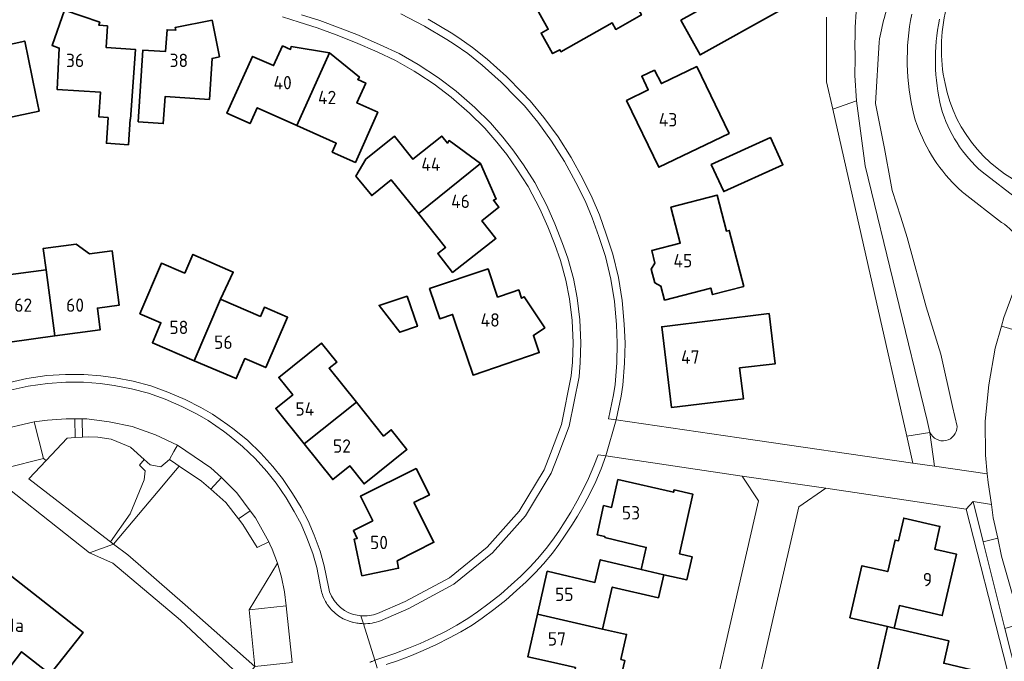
# Model space of a CAD drawing. Header units: metres. Extents: x 247072 to 248918, y 480001 to 481684.
# Tile 33 of 50: x 247976 to 248108, y 481192 to 481278. Entities that reach past the tile are written whole.
import ezdxf
from ezdxf.enums import TextEntityAlignment as Align

# ---------------------------------------------------------------- set-up
doc = ezdxf.new("R2010")
doc.units = ezdxf.units.M
for name, color, linetype, lineweight in [('B-XX-GR-GROENVOORZIENING-GV', 80, 'Continuous', 18), ('B-XX-OG-BEBOUWING-GV', 7, 'Continuous', 35), ('B-XX-OG-BEBOUWING-T18', 10, 'Continuous', 18), ('B-XX-OG-TERREIN_ERF-GV', 7, 'Continuous', 18), ('B-XX-OG-WATER-GV', 130, 'Continuous', 18), ('B-XX-VH-ONVERHARD-GV', 252, 'Continuous', 18), ('B-XX-VH-VERHARDING_GESLOTEN-GV', 252, 'Continuous', 18), ('B-XX-VH-VERHARDING_OPEN-GV', 252, 'Continuous', 18)]:
    doc.layers.add(name, color=color, linetype=linetype, lineweight=lineweight)
doc.styles.add('NLCS-ISO-M-T18', font='NLCS-ISO.ttf', dxfattribs={"height": 1.8})

msp = doc.modelspace()

# ---------------------------------------------------------------- linework, layer by layer
at = {"layer": 'B-XX-GR-GROENVOORZIENING-GV'}
for points in [[(248088.24, 481273.32, -0.0429185), (248088.915, 481284.379)], [(248093.271, 481282.008, 0.0526029), (248091.464, 481275.476)], [(248096.172, 481265.643, -0.1095553), (248095.878, 481279.243)], [(248100.373, 481269.903, -0.1137401), (248100.527, 481279.978)], [(248099.615, 481278.554, 0.1093095), (248099.846, 481266.616)], [(248112.889, 481255.439, -0.2642784), (248100.373, 481269.903)], [(248099.846, 481266.616, 0.144517), (248105.382, 481257.954)], [(248101.367, 481256.542, -0.1210955), (248096.172, 481265.643)], [(248102.891, 481255.085, -0.0238583), (248101.367, 481256.542)], [(248111.02, 481245.079, 0.2825564), (248108.012, 481251.154)], [(248101.988, 481223.629, -0.8150233), (248098.34, 481222.84)]]:
    msp.add_lwpolyline(points, format="xyb", dxfattribs=at)
for points in [[(248084.377, 481278.824), (248084.39, 481270.101), (248085.231, 481266.418), (248088.42, 481267.54), (248088.2, 481270.98), (248088.24, 481273.32)], [(248091.464, 481275.476), (248090.98, 481267.201), (248092.22, 481261.12), (248093.04, 481256.44), (248093.237, 481255.462), (248094.399, 481251.867), (248095.28, 481249.14), (248097.84, 481239.78), (248099.82, 481233.4), (248101.4, 481226.34), (248101.988, 481223.629)], [(248105.382, 481257.954), (248110.291, 481254.202)], [(248108.012, 481251.154), (248102.891, 481255.085)], [(248098.34, 481222.84), (248098.939, 481218.282), (248106.071, 481217.263), (248105.811, 481219.793), (248105.791, 481224.344), (248106.274, 481229.245), (248107.143, 481234.216), (248107.977, 481237.186), (248108.299, 481238.333), (248110.123, 481243.189), (248110.921, 481244.868), (248111.02, 481245.079)], [(247969.476, 481218.601), (247969.568, 481218.732), (247984.93, 481206.599), (247988.191, 481207.751), (247987.757, 481208.087), (247986.426, 481209.116), (247976.766, 481216.586), (247979.093, 481219.05), (247978.735, 481219.335), (247973.736, 481218.048), (247972.716, 481221.879)]]:
    msp.add_lwpolyline(points, dxfattribs=at)
for points in [[(247979.093, 481219.05), (247981.945, 481222.07), (247983.013, 481222.136), (247982.953, 481224.677), (247981.782, 481224.685), (247979.256, 481224.511), (247977.457, 481224.271), (247978.735, 481219.335)], [(247989.375, 481221.305), (247990.476, 481220.851), (247992.304, 481219.176), (247993.142, 481218.49), (247994.589, 481218.186), (247995.732, 481219.176), (247996.332, 481220.277), (247996.819, 481221.128), (247993.859, 481222.509), (247990.692, 481223.629), (247987.604, 481224.274), (247984.561, 481224.666), (247983.933, 481224.67), (247983.994, 481222.197), (247984.867, 481222.251), (247986.08, 481222.189), (247987.886, 481221.918)], [(248098.939, 481218.282), (248098.34, 481222.84), (248095.197, 481222.344), (248096.022, 481218.699)], [(247996.604, 481218.595), (247997.062, 481218.289), (248000.073, 481216.281), (248001.325, 481215.175), (248002.76, 481216.755), (248001.293, 481218.077), (247996.819, 481221.128), (247996.332, 481220.277), (247995.732, 481219.176)], [(247992.304, 481219.176), (247991.695, 481218.414), (247992.456, 481217.652), (247992.304, 481216.434), (247990.424, 481211.853), (247987.757, 481208.087), (247988.191, 481207.751), (247994.932, 481215.759), (247995.342, 481216.246), (247997.062, 481218.289), (247996.604, 481218.595), (247995.732, 481219.176), (247994.589, 481218.186), (247993.142, 481218.49)], [(248006.491, 481198.903), (248010.286, 481205.228), (248009.587, 481207.091), (248009.276, 481207.772), (248009.141, 481208.096), (248007.578, 481207.342), (248005.634, 481210.416), (248005.052, 481211.173), (248003.349, 481213.387), (248001.325, 481215.175), (248000.073, 481216.281), (247997.062, 481218.289), (247995.342, 481216.246), (247994.932, 481215.759), (247988.191, 481207.751), (247990.098, 481206.314), (247997.867, 481199.611), (248007.258, 481191.279)], [(248001.325, 481215.175), (248003.349, 481213.387), (248005.052, 481211.173), (248006.636, 481212.252), (248004.802, 481214.676), (248002.76, 481216.755)], [(248107.475, 481208.596), (248106.883, 481211.306), (248106.621, 481213.117), (248104.152, 481213.508), (248105.504, 481208.104)], [(248005.052, 481211.173), (248005.634, 481210.416), (248007.578, 481207.342), (248009.141, 481208.096), (248007.333, 481211.331), (248006.636, 481212.252)], [(248007.258, 481191.279), (247997.867, 481199.611), (247990.098, 481206.314), (247988.191, 481207.751), (247984.93, 481206.599), (247988.096, 481205.224), (247997.242, 481197.538), (248005.809, 481189.469)], [(248108.435, 481196.422), (248109.515, 481196.724), (248110.312, 481197.541), (248110.476, 481197.709), (248109.793, 481199.847), (248108.007, 481206.16), (248107.475, 481208.596), (248105.504, 481208.104), (248107.847, 481198.739)], [(248010.286, 481205.228), (248006.491, 481198.903), (248011.486, 481199.475), (248011.268, 481201.354), (248010.87, 481203.333)]]:
    msp.add_lwpolyline(points, close=True, dxfattribs=at)
at = {"layer": 'B-XX-OG-BEBOUWING-GV'}
for points in [[(248044.897, 481280.67), (248046.833, 481277.204), (248045.878, 481276.677), (248047.433, 481273.912), (248048.403, 481274.441), (248048.554, 481274.165), (248055.467, 481278.055), (248055.956, 481277.188), (248059.402, 481279.131), (248054.766, 481287.357), (248048.246, 481283.682), (248048.727, 481282.829)], [(248064.731, 481278.411), (248067.334, 481273.738), (248078.173, 481279.776), (248075.57, 481284.449)], [(247987.389, 481277.676), (247986.198, 481277.76), (247986.333, 481278.139), (247981.568, 481279.776), (247979.89, 481275.01), (247980.866, 481274.66), (247980.578, 481269.098), (247986.428, 481268.702), (247986.203, 481265.38), (247987.46, 481265.293), (247987.221, 481261.837), (247990.196, 481261.631), (247990.435, 481265.087), (247990.47, 481265.085), (247991.161, 481274.463), (247987.174, 481274.756)], [(247966.292, 481278.289), (247968.464, 481267.754), (247969.183, 481264.268), (247978.136, 481266.155), (247977.682, 481268.311), (247976.205, 481275.596), (247973.321, 481274.957), (247972.684, 481277.832), (247971.521, 481277.59), (247971.544, 481277.995)], [(247991.495, 481264.705), (247994.884, 481264.48), (247995.13, 481268.121), (248001.12, 481267.735), (248001.478, 481273.278), (248002.477, 481273.481), (248001.472, 481278.419), (247996.521, 481277.456), (247996.586, 481277.056), (247995.414, 481277.135), (247995.215, 481274.207), (247992.143, 481274.4)], [(248017.322, 481274.03), (248012.144, 481274.859), (248012.074, 481274.473), (248010.993, 481274.953), (248009.778, 481272.291), (248006.944, 481273.546), (248003.494, 481265.872), (248006.604, 481264.488), (248007.566, 481266.61), (248012.902, 481264.222)], [(248017.322, 481274.03), (248012.902, 481264.222), (248018.239, 481261.833), (248017.701, 481260.629), (248020.815, 481259.237), (248023.845, 481266.004), (248021.022, 481267.268), (248022.215, 481269.942), (248021.127, 481270.437), (248021.366, 481270.749)], [(248057.381, 481267.59), (248061.76, 481258.593), (248071.241, 481263.162), (248066.867, 481272.171), (248062.109, 481269.869), (248061.168, 481271.682), (248059.46, 481270.864), (248060.332, 481269.011)], [(248037.695, 481259.092), (248033.473, 481262.181), (248033.257, 481261.86), (248032.477, 481262.798), (248028.58, 481259.671), (248026.085, 481262.781), (248022.243, 481259.688), (248020.866, 481257.375), (248023.02, 481254.773), (248025.658, 481256.896), (248029.32, 481252.339)], [(248076.817, 481262.609), (248068.831, 481258.947), (248070.515, 481255.312), (248078.489, 481258.93)], [(248033.91, 481244.408), (248039.768, 481249.003), (248037.88, 481251.354), (248040.176, 481253.198), (248039.438, 481254.152), (248039.802, 481254.303), (248037.695, 481259.092), (248029.32, 481252.339), (248032.978, 481247.787), (248031.935, 481246.943)], [(248063.397, 481253.189), (248064.638, 481248.352), (248060.792, 481247.365), (248061.241, 481245.639), (248060.738, 481244.831), (248061.209, 481243.022), (248062.041, 481242.561), (248062.53, 481240.679), (248068.761, 481242.302), (248068.988, 481241.432), (248073.225, 481242.536), (248071.259, 481250.082), (248070.871, 481249.982), (248069.62, 481254.829)], [(247979.082, 481244.765), (247980.267, 481235.846), (247986.384, 481236.676), (247986.005, 481239.596), (247988.963, 481239.999), (247987.981, 481247.342), (247984.935, 481246.912), (247983.139, 481248.22), (247978.689, 481247.624)], [(247980.267, 481235.846), (247979.082, 481244.765), (247973.29, 481243.979), (247972.975, 481246.287), (247967.258, 481245.502), (247969.069, 481241.415), (247970.83, 481237.523), (247973.79, 481237.929), (247974.193, 481235.022)], [(247999.085, 481232.507), (248002.639, 481240.788), (248004.328, 481244.456), (247998.895, 481246.85), (247997.795, 481244.326), (247997.599, 481244.408), (247994.638, 481245.654), (247991.74, 481238.846), (247994.572, 481237.628), (247993.43, 481234.924)], [(248034.38, 481237.397), (248035.844, 481233.062), (248036.692, 481230.572), (248045.616, 481233.61), (248044.829, 481235.923), (248046.357, 481236.941), (248043.569, 481241.128), (248043.231, 481240.926), (248042.849, 481242.048), (248041.975, 481241.754), (248039.996, 481241.09), (248038.718, 481244.891), (248030.82, 481242.24), (248032.196, 481238.176), (248033.921, 481238.758)], [(248008.013, 481238.479), (248002.704, 481240.76), (248002.639, 481240.788), (247999.085, 481232.507), (248004.736, 481230.092), (248005.902, 481232.806), (248008.729, 481231.584), (248011.666, 481238.377), (248008.543, 481239.709)], [(248027.788, 481241.223), (248024.019, 481239.961), (248026.795, 481236.345), (248029.182, 481237.159)], [(248076.654, 481238.863), (248062.142, 481237.088), (248063.49, 481226.183), (248073.165, 481227.352), (248072.65, 481231.531), (248077.466, 481232.105)], [(248013.926, 481221.282), (248020.951, 481226.92), (248017.278, 481231.494), (248018.316, 481232.328), (248016.245, 481234.881), (248010.479, 481230.25), (248012.359, 481227.917), (248010.081, 481226.077)], [(248024.618, 481222.352), (248020.951, 481226.92), (248013.926, 481221.282), (248017.773, 481216.484), (248020.06, 481218.326), (248021.993, 481215.9), (248027.767, 481220.538), (248025.657, 481223.195)], [(248029.01, 481217.987), (248021.5, 481214.236), (248023.158, 481210.932), (248020.544, 481209.607), (248021.065, 481208.541), (248020.674, 481208.455), (248021.709, 481203.523), (248026.642, 481204.522), (248026.442, 481205.507), (248031.419, 481208.026), (248028.724, 481213.37), (248030.806, 481214.422)], [(248054.455, 481208.654), (248060.054, 481207.343), (248059.356, 481204.362), (248062.418, 481203.642), (248065.54, 481202.965), (248066.257, 481206.058), (248064.536, 481206.469), (248066.359, 481214.504), (248063.813, 481215.082), (248063.742, 481214.77), (248056.243, 481216.471), (248055.387, 481212.729), (248054.315, 481212.974), (248053.416, 481209.045), (248054.488, 481208.8)], [(248087.529, 481197.853), (248092.628, 481196.667), (248093.508, 481196.462), (248094.209, 481199.483), (248100.004, 481198.136), (248101.902, 481206.426), (248099.145, 481207.061), (248098.979, 481207.099), (248099.686, 481210.169), (248094.813, 481211.291), (248094.102, 481208.222), (248093.627, 481208.331), (248092.645, 481204.074), (248089.165, 481204.853)], [(248061.699, 481200.532), (248062.418, 481203.642), (248059.356, 481204.362), (248053.846, 481205.66), (248053.142, 481202.616), (248046.698, 481204.115), (248045.38, 481198.355), (248054.157, 481196.327), (248055.465, 481201.982)], [(247960.558, 481188.542), (247961.501, 481187.8), (247960.883, 481187.014), (247963.704, 481184.794), (247964.323, 481185.58), (247968.417, 481182.359), (247973.399, 481188.746), (247972.689, 481189.299), (247975.786, 481193.27), (247979.647, 481190.24), (247984.072, 481195.88), (247973.844, 481203.905), (247969.4, 481198.24), (247970.108, 481197.685), (247967.034, 481193.767), (247965.573, 481194.916)], [(248055.912, 481186.651), (248056.641, 481189.789), (248057.161, 481192.106), (248056.639, 481192.224), (248057.397, 481195.6), (248054.157, 481196.327), (248045.38, 481198.355), (248044.062, 481192.591), (248047.134, 481191.89), (248050.5, 481191.121), (248049.842, 481188.155), (248049.465, 481188.245), (248049.453, 481188.196)], [(248093.508, 481196.462), (248092.628, 481196.667), (248091.261, 481190.721), (248094.008, 481190.089), (248093.348, 481187.22), (248096.512, 481186.492), (248105.313, 481184.454), (248106.647, 481190.213), (248100.21, 481191.714), (248100.879, 481194.75), (248094.746, 481196.17)]]:
    msp.add_lwpolyline(points, close=True, dxfattribs=at)
at = {"layer": 'B-XX-OG-TERREIN_ERF-GV'}
for points in [[(248059.402, 481279.131), (248055.956, 481277.188), (248055.467, 481278.055), (248048.554, 481274.165), (248048.403, 481274.441), (248047.433, 481273.912), (248045.878, 481276.677), (248046.833, 481277.204), (248044.897, 481280.67), (248048.727, 481282.829), (248048.246, 481283.682), (248054.766, 481287.357)], [(248064.731, 481278.411), (248075.57, 481284.449), (248078.173, 481279.776), (248067.334, 481273.738)], [(247981.568, 481279.776), (247986.333, 481278.139), (247986.198, 481277.76), (247987.389, 481277.676), (247987.174, 481274.756), (247991.161, 481274.463), (247990.47, 481265.085), (247990.435, 481265.087), (247990.196, 481261.631), (247987.221, 481261.837), (247987.46, 481265.293), (247986.203, 481265.38), (247986.428, 481268.702), (247980.578, 481269.098), (247980.866, 481274.66), (247979.89, 481275.01)], [(247958.19, 481271.848), (247961.239, 481272.484), (247960.642, 481275.346), (247961.801, 481275.574), (247961.629, 481275.949), (247966.292, 481278.289), (247971.544, 481277.995), (247971.521, 481277.59), (247972.684, 481277.832), (247973.321, 481274.957), (247976.205, 481275.596), (247977.682, 481268.311), (247978.136, 481266.155), (247969.183, 481264.268), (247968.464, 481267.754), (247962.74, 481266.562), (247963.481, 481263), (247960.531, 481262.415), (247960.056, 481264.66), (247959.659, 481264.581)], [(247995.13, 481268.121), (247994.884, 481264.48), (247991.495, 481264.705), (247992.143, 481274.4), (247995.215, 481274.207), (247995.414, 481277.135), (247996.586, 481277.056), (247996.521, 481277.456), (248001.472, 481278.419), (248002.477, 481273.481), (248001.478, 481273.278), (248001.12, 481267.735)], [(248003.494, 481265.872), (248006.944, 481273.546), (248009.778, 481272.291), (248010.993, 481274.953), (248012.074, 481274.473), (248012.144, 481274.859), (248017.322, 481274.03), (248021.366, 481270.749), (248021.127, 481270.437), (248022.215, 481269.942), (248021.022, 481267.268), (248023.845, 481266.004), (248020.815, 481259.237), (248017.701, 481260.629), (248018.239, 481261.833), (248012.902, 481264.222), (248007.566, 481266.61), (248006.604, 481264.488)], [(248061.76, 481258.593), (248057.381, 481267.59), (248060.332, 481269.011), (248059.46, 481270.864), (248061.168, 481271.682), (248062.109, 481269.869), (248066.867, 481272.171), (248071.241, 481263.162)], [(248095.197, 481222.344), (248098.34, 481222.84), (248097.98, 481224.44), (248089.58, 481258.8), (248088.42, 481267.54), (248085.231, 481266.418), (248090.846, 481241.569)], [(248032.477, 481262.798), (248033.257, 481261.86), (248033.473, 481262.181), (248037.695, 481259.092), (248039.802, 481254.303), (248039.438, 481254.152), (248040.176, 481253.198), (248037.88, 481251.354), (248039.768, 481249.003), (248033.91, 481244.408), (248031.935, 481246.943), (248032.978, 481247.787), (248029.32, 481252.339), (248025.658, 481256.896), (248023.02, 481254.773), (248020.866, 481257.375), (248022.243, 481259.688), (248026.085, 481262.781), (248028.58, 481259.671)], [(248070.515, 481255.312), (248068.831, 481258.947), (248076.817, 481262.609), (248078.489, 481258.93)], [(248064.638, 481248.352), (248063.397, 481253.189), (248069.62, 481254.829), (248070.871, 481249.982), (248071.259, 481250.082), (248073.225, 481242.536), (248068.988, 481241.432), (248068.761, 481242.302), (248062.53, 481240.679), (248062.041, 481242.561), (248061.209, 481243.022), (248060.738, 481244.831), (248061.241, 481245.639), (248060.792, 481247.365)], [(247984.935, 481246.912), (247987.981, 481247.342), (247988.963, 481239.999), (247986.005, 481239.596), (247986.384, 481236.676), (247980.267, 481235.846), (247974.193, 481235.022), (247973.79, 481237.929), (247970.83, 481237.523), (247969.069, 481241.415), (247967.258, 481245.502), (247972.975, 481246.287), (247973.29, 481243.979), (247979.082, 481244.765), (247978.689, 481247.624), (247983.139, 481248.22)], [(248002.704, 481240.76), (248008.013, 481238.479), (248008.543, 481239.709), (248011.666, 481238.377), (248008.729, 481231.584), (248005.902, 481232.806), (248004.736, 481230.092), (247999.085, 481232.507), (247993.43, 481234.924), (247994.572, 481237.628), (247991.74, 481238.846), (247994.638, 481245.654), (247997.599, 481244.408), (247997.795, 481244.326), (247998.895, 481246.85), (248004.328, 481244.456), (248002.639, 481240.788)], [(248035.844, 481233.062), (248034.38, 481237.397), (248033.921, 481238.758), (248032.196, 481238.176), (248030.82, 481242.24), (248038.718, 481244.891), (248039.996, 481241.09), (248041.975, 481241.754), (248042.849, 481242.048), (248043.231, 481240.926), (248043.569, 481241.128), (248046.357, 481236.941), (248044.829, 481235.923), (248045.616, 481233.61), (248036.692, 481230.572)], [(248024.019, 481239.961), (248027.788, 481241.223), (248029.182, 481237.159), (248026.795, 481236.345)], [(248062.142, 481237.088), (248076.654, 481238.863), (248077.466, 481232.105), (248072.65, 481231.531), (248073.165, 481227.352), (248063.49, 481226.183)], [(248017.278, 481231.494), (248020.951, 481226.92), (248024.618, 481222.352), (248025.657, 481223.195), (248027.767, 481220.538), (248021.993, 481215.9), (248020.06, 481218.326), (248017.773, 481216.484), (248013.926, 481221.282), (248010.081, 481226.077), (248012.359, 481227.917), (248010.479, 481230.25), (248016.245, 481234.881), (248018.316, 481232.328)], [(248021.5, 481214.236), (248029.01, 481217.987), (248030.806, 481214.422), (248028.724, 481213.37), (248031.419, 481208.026), (248026.442, 481205.507), (248026.642, 481204.522), (248021.709, 481203.523), (248020.674, 481208.455), (248021.065, 481208.541), (248020.544, 481209.607), (248023.158, 481210.932)], [(247960.558, 481188.542), (247965.573, 481194.916), (247967.034, 481193.767), (247970.108, 481197.685), (247969.4, 481198.24), (247973.844, 481203.905), (247984.072, 481195.88), (247979.647, 481190.24), (247975.786, 481193.27), (247972.689, 481189.299), (247973.399, 481188.746), (247968.417, 481182.359), (247964.323, 481185.58), (247963.704, 481184.794), (247960.883, 481187.014), (247961.501, 481187.8)]]:
    msp.add_lwpolyline(points, close=True, dxfattribs=at)
for points in [[(248100.527, 481279.978, 0.1137401), (248100.373, 481269.903)], [(248100.373, 481269.903, 0.2642784), (248112.889, 481255.439)], [(248017.171, 481202.009, 0.2860575), (248020.578, 481198.303)], [(248020.578, 481198.303, 0.0476576), (248021.573, 481198.12)], [(248021.573, 481198.12, 0.1071442), (248023.803, 481198.405)]]:
    msp.add_lwpolyline(points, format="xyb", dxfattribs=at)
for points in [[(248023.803, 481198.405), (248027.554, 481200.061), (248033.521, 481203.242), (248038.586, 481207.349), (248042.92, 481212.226), (248046.278, 481217.795), (248047.133, 481219.995), (248048.646, 481223.887), (248049.946, 481230.482), (248050.09, 481232.321), (248050.19, 481234.911), (248050.056, 481237.912), (248049.7, 481240.842), (248049.208, 481243.357), (248048.473, 481246.013), (248047.723, 481248.167), (248046.76, 481250.571), (248045.685, 481252.992), (248044.115, 481255.999), (248042.608, 481258.32), (248041.238, 481260.303), (248040.441, 481261.306), (248039.92, 481261.963), (248038.273, 481263.87), (248036.208, 481265.882), (248033.735, 481268.056), (248031.436, 481269.791), (248029.256, 481271.224), (248028.758, 481271.551), (248026.23, 481272.981), (248023.736, 481274.16), (248020.839, 481275.422), (248018.228, 481276.449), (248015.678, 481277.377), (248013.249, 481278.164), (248011.002, 481278.874)], [(248030.637, 481278.546), (248033.728, 481276.733), (248034.753, 481276.064), (248036.602, 481274.757), (248038.594, 481273.174), (248041.202, 481270.842), (248043.32, 481268.69), (248044.402, 481267.553), (248046.256, 481265.313), (248048.16, 481262.707), (248049.925, 481259.921), (248051.513, 481257.039), (248052.776, 481254.488), (248053.751, 481252.161), (248054.674, 481249.587), (248055.554, 481246.867), (248056.32, 481243.723), (248056.81, 481240.606), (248057.085, 481237.448), (248057.194, 481234.864), (248057.128, 481232.18), (248056.921, 481229.194), (248056.689, 481227.714), (248056.024, 481224.535), (248072.607, 481222.098), (248096.022, 481218.699), (248095.197, 481222.344), (248090.846, 481241.569), (248085.231, 481266.418), (248084.39, 481270.101), (248084.377, 481278.824)], [(247973.55, 481229.445), (247976.494, 481230.102), (247979.168, 481230.496), (247981.696, 481230.67), (247984.184, 481230.658), (247986.494, 481230.477), (247988.466, 481230.182), (247990.834, 481229.732), (247993.227, 481229.128), (247995.522, 481228.286), (247997.832, 481227.297), (247999.974, 481226.213), (248001.531, 481225.313), (248003.622, 481223.878), (248004.456, 481223.243), (248006.305, 481221.742), (248008.056, 481220.046), (248009.659, 481218.255), (248010.969, 481216.606), (248012.344, 481214.593), (248013.49, 481212.708), (248014.437, 481210.91), (248015.255, 481209.008), (248016.057, 481206.85), (248016.618, 481204.858), (248017.171, 481202.009)], [(248068.967, 481186.393), (248071.986, 481199.513), (248075.222, 481213.613), (248073.004, 481216.928), (248054.624, 481219.68), (248053.977, 481217.937), (248053.241, 481216.206), (248052.496, 481214.648), (248051.674, 481213.104), (248050.789, 481211.561), (248050.002, 481210.318), (248049.126, 481208.964), (248048.25, 481207.708), (248047.394, 481206.559), (248046.188, 481205.098), (248045.114, 481203.933), (248043.874, 481202.715), (248042.556, 481201.518), (248041.097, 481200.229), (248039.513, 481198.964), (248037.904, 481197.781), (248036.552, 481196.853), (248035.026, 481195.936), (248033.528, 481195.13), (248031.771, 481194.245), (248029.958, 481193.426), (248028.373, 481192.759), (248026.507, 481192.058), (248024.978, 481191.528)], [(247962.391, 481155.791), (247977.503, 481141.918), (247977.751, 481141.962), (247982.729, 481145.336), (247985.766, 481147.199), (247989.194, 481148.97), (247992.452, 481150.346), (247995.131, 481151.275), (247994.911, 481152.249), (247998.271, 481153.586), (248003.671, 481157.957), (248008.531, 481183.233), (248009.129, 481186.341), (248005.809, 481189.469), (247997.242, 481197.538), (247988.096, 481205.224), (247984.93, 481206.599), (247969.568, 481218.732)], [(248047.134, 481191.89), (248044.062, 481192.591), (248045.38, 481198.355), (248046.698, 481204.115), (248053.142, 481202.616), (248053.846, 481205.66), (248059.356, 481204.362), (248060.054, 481207.343), (248054.455, 481208.654), (248054.488, 481208.8), (248053.416, 481209.045), (248054.315, 481212.974), (248055.387, 481212.729), (248056.243, 481216.471), (248063.742, 481214.77), (248063.813, 481215.082), (248066.359, 481214.504), (248064.536, 481206.469), (248066.257, 481206.058), (248065.54, 481202.965), (248062.418, 481203.642), (248061.699, 481200.532), (248055.465, 481201.982), (248054.157, 481196.327), (248057.397, 481195.6), (248056.639, 481192.224), (248057.161, 481192.106), (248056.641, 481189.789)], [(248111.364, 481133.408), (248115.216, 481149.997), (248114.892, 481154.555), (248114.648, 481157.848), (248113.703, 481171.456), (248108.23, 481192.981), (248103.223, 481212.508), (248084.271, 481215.303), (248080.657, 481212.793), (248077.511, 481199.17), (248074.307, 481185.165), (248076.547, 481184.675), (248075.221, 481178.685)], [(248091.261, 481190.721), (248092.628, 481196.667), (248087.529, 481197.853), (248089.165, 481204.853), (248092.645, 481204.074), (248093.627, 481208.331), (248094.102, 481208.222), (248094.813, 481211.291), (248099.686, 481210.169), (248098.979, 481207.099), (248099.145, 481207.061), (248101.902, 481206.426), (248100.004, 481198.136), (248094.209, 481199.483), (248093.508, 481196.462), (248094.746, 481196.17), (248100.879, 481194.75), (248100.21, 481191.714)]]:
    msp.add_lwpolyline(points, dxfattribs=at)
at = {"layer": 'B-XX-OG-WATER-GV'}
for points in [[(248088.915, 481284.379, 0.0429185), (248088.24, 481273.32)], [(248091.464, 481275.476, -0.0526029), (248093.271, 481282.008)], [(248098.34, 481222.84, 0.8150233), (248101.988, 481223.629)]]:
    msp.add_lwpolyline(points, format="xyb", dxfattribs=at)
for points in [[(248101.988, 481223.629), (248101.4, 481226.34), (248099.82, 481233.4), (248097.84, 481239.78), (248095.28, 481249.14), (248094.399, 481251.867), (248093.237, 481255.462), (248093.04, 481256.44), (248092.22, 481261.12), (248090.98, 481267.201), (248091.464, 481275.476)], [(248088.24, 481273.32), (248088.2, 481270.98), (248088.42, 481267.54), (248089.58, 481258.8), (248097.98, 481224.44), (248098.34, 481222.84)]]:
    msp.add_lwpolyline(points, dxfattribs=at)
at = {"layer": 'B-XX-VH-ONVERHARD-GV'}
msp.add_lwpolyline([(247987.757, 481208.087), (247990.424, 481211.853), (247992.304, 481216.434), (247992.456, 481217.652), (247991.695, 481218.414), (247992.304, 481219.176), (247990.476, 481220.851), (247989.375, 481221.305), (247987.886, 481221.918), (247986.08, 481222.189), (247984.867, 481222.251), (247983.994, 481222.197), (247983.013, 481222.136), (247981.945, 481222.07), (247979.093, 481219.05), (247976.766, 481216.586), (247986.426, 481209.116)], close=True, dxfattribs=at)
at = {"layer": 'B-XX-VH-VERHARDING_GESLOTEN-GV'}
msp.add_lwpolyline([(248110.921, 481244.868), (248110.123, 481243.189), (248108.299, 481238.333), (248107.977, 481237.186), (248110.919, 481236.314), (248111.612, 481238.659), (248113.701, 481243.724), (248116.982, 481249.484), (248120.848, 481254.768), (248125.313, 481260.093), (248129.153, 481264.322), (248133.872, 481269.105), (248131.585, 481271.14), (248126.344, 481265.683), (248125.091, 481264.378), (248120.224, 481258.818), (248116.773, 481254.388), (248116.394, 481253.902), (248116.08, 481253.452), (248113.729, 481250.08), (248111.98, 481246.965), (248111.568, 481246.231), (248111.02, 481245.079)], close=True, dxfattribs=at)
msp.add_lwpolyline([(248110.919, 481236.314), (248107.977, 481237.186), (248107.143, 481234.216), (248106.274, 481229.245), (248105.791, 481224.344), (248105.811, 481219.793), (248106.071, 481217.263), (248106.193, 481216.08), (248106.621, 481213.117), (248106.883, 481211.306), (248107.475, 481208.596), (248108.007, 481206.16), (248109.793, 481199.847)], dxfattribs=at)
at = {"layer": 'B-XX-VH-VERHARDING_OPEN-GV'}
for points in [[(248026.929, 481279.284), (248030.13, 481277.626), (248033.175, 481275.84), (248034.163, 481275.195), (248035.972, 481273.917), (248037.917, 481272.371), (248040.477, 481270.082), (248042.566, 481267.96), (248043.616, 481266.856), (248045.427, 481264.668), (248047.292, 481262.116), (248049.021, 481259.386)], [(248054.624, 481219.68), (248056.024, 481224.535), (248054.983, 481224.688), (248055.656, 481227.903), (248055.877, 481229.312), (248056.079, 481232.229), (248056.144, 481234.855), (248056.037, 481237.38), (248055.767, 481240.479), (248055.29, 481243.517), (248054.543, 481246.581), (248053.68, 481249.248), (248052.772, 481251.781), (248051.82, 481254.052), (248050.582, 481256.552), (248049.021, 481259.386), (248047.292, 481262.116), (248045.427, 481264.668), (248043.616, 481266.856), (248042.566, 481267.96), (248040.477, 481270.082), (248037.917, 481272.371), (248035.972, 481273.917), (248034.163, 481275.195), (248033.175, 481275.84), (248030.13, 481277.626), (248026.929, 481279.284)], [(248011.002, 481278.874), (248013.249, 481278.164), (248015.678, 481277.377), (248018.228, 481276.449), (248020.839, 481275.422), (248023.736, 481274.16), (248026.23, 481272.981), (248028.758, 481271.551), (248029.256, 481271.224), (248031.436, 481269.791), (248033.735, 481268.056), (248036.208, 481265.882), (248038.273, 481263.87), (248039.92, 481261.963), (248040.441, 481261.306), (248041.238, 481260.303), (248042.608, 481258.32), (248044.115, 481255.999), (248045.685, 481252.992), (248046.76, 481250.571), (248047.723, 481248.167), (248048.473, 481246.013), (248049.208, 481243.357), (248049.7, 481240.842), (248050.056, 481237.912), (248050.19, 481234.911), (248050.09, 481232.321), (248049.946, 481230.482), (248048.646, 481223.887), (248047.133, 481219.995), (248046.278, 481217.795), (248042.92, 481212.226), (248038.586, 481207.349), (248033.521, 481203.242), (248027.554, 481200.061), (248023.803, 481198.405)], [(248024.189, 481197.428), (248028.014, 481199.116), (248034.104, 481202.363), (248039.314, 481206.587), (248043.769, 481211.601), (248047.224, 481217.33), (248048.112, 481219.615), (248049.676, 481223.684), (248050.988, 481230.339), (248051.138, 481232.26), (248051.241, 481234.914), (248051.103, 481237.999), (248050.738, 481241.006), (248050.231, 481243.598), (248049.476, 481246.326), (248048.778, 481248.327), (248047.728, 481250.977), (248046.631, 481253.449), (248045.023, 481256.529), (248043.48, 481258.904), (248042.082, 481260.929), (248040.729, 481262.633), (248039.038, 481264.59), (248036.922, 481266.653), (248034.399, 481268.871), (248032.041, 481270.65), (248029.305, 481272.448), (248026.714, 481273.914), (248024.17, 481275.116), (248021.241, 481276.392), (248018.769, 481277.365), (248016.02, 481278.37), (248013.569, 481279.164)], [(248013.569, 481279.164), (248016.02, 481278.37), (248018.769, 481277.365), (248021.241, 481276.392), (248024.17, 481275.116), (248026.714, 481273.914), (248029.305, 481272.448), (248032.041, 481270.65), (248034.399, 481268.871), (248036.922, 481266.653), (248039.038, 481264.59), (248040.729, 481262.633), (248042.082, 481260.929), (248043.48, 481258.904), (248045.023, 481256.529), (248046.631, 481253.449), (248047.728, 481250.977), (248048.778, 481248.327), (248049.476, 481246.326), (248050.231, 481243.598), (248050.738, 481241.006), (248051.103, 481237.999), (248051.241, 481234.914), (248051.138, 481232.26), (248050.988, 481230.339), (248049.676, 481223.684), (248048.112, 481219.615), (248047.224, 481217.33), (248043.769, 481211.601), (248039.314, 481206.587), (248034.104, 481202.363), (248028.014, 481199.116), (248024.189, 481197.428)], [(248049.021, 481259.386), (248050.582, 481256.552), (248051.82, 481254.052), (248052.772, 481251.781), (248053.68, 481249.248), (248054.543, 481246.581), (248055.29, 481243.517), (248055.767, 481240.479), (248056.037, 481237.38), (248056.144, 481234.855), (248056.079, 481232.229), (248055.877, 481229.312), (248055.656, 481227.903), (248054.983, 481224.688), (248056.024, 481224.535), (248056.689, 481227.714), (248056.921, 481229.194), (248057.128, 481232.18), (248057.194, 481234.864), (248057.085, 481237.448), (248056.81, 481240.606), (248056.32, 481243.723), (248055.554, 481246.867), (248054.674, 481249.587), (248053.751, 481252.161), (248052.776, 481254.488), (248051.513, 481257.039), (248049.925, 481259.921), (248048.16, 481262.707), (248046.256, 481265.313), (248044.402, 481267.553), (248043.32, 481268.69), (248041.202, 481270.842), (248038.594, 481273.174), (248036.602, 481274.757), (248034.753, 481276.064), (248033.728, 481276.733), (248030.637, 481278.546)], [(248110.291, 481254.202), (248105.382, 481257.954)], [(248102.891, 481255.085), (248108.012, 481251.154)], [(248017.171, 481202.009), (248016.618, 481204.858), (248016.057, 481206.85), (248015.255, 481209.008), (248014.437, 481210.91), (248013.49, 481212.708), (248012.344, 481214.593), (248010.969, 481216.606), (248009.659, 481218.255), (248008.056, 481220.046), (248006.305, 481221.742), (248004.456, 481223.243), (248003.622, 481223.878), (248001.531, 481225.313), (247999.974, 481226.213), (247997.832, 481227.297), (247995.522, 481228.286), (247993.227, 481229.128), (247990.834, 481229.732), (247988.466, 481230.182), (247986.494, 481230.477), (247984.184, 481230.658), (247981.696, 481230.67), (247979.168, 481230.496), (247976.494, 481230.102), (247973.55, 481229.445)], [(247973.818, 481228.429), (247976.685, 481229.069), (247979.281, 481229.451), (247981.73, 481229.62), (247984.14, 481229.608), (247986.375, 481229.433), (247988.29, 481229.147), (247990.607, 481228.706), (247992.917, 481228.123), (247995.134, 481227.31), (247997.388, 481226.345), (247999.475, 481225.289), (248000.97, 481224.424), (248003.006, 481223.027), (248003.807, 481222.417), (248005.608, 481220.956), (248007.299, 481219.318), (248008.856, 481217.578), (248010.123, 481215.982), (248011.461, 481214.024), (248012.576, 481212.19), (248013.489, 481210.457), (248014.28, 481208.617), (248015.058, 481206.524), (248015.596, 481204.615), (248016.141, 481201.807)], [(248016.141, 481201.807), (248015.596, 481204.615), (248015.058, 481206.524), (248014.28, 481208.617), (248013.489, 481210.457), (248012.576, 481212.19), (248011.461, 481214.024), (248010.123, 481215.982), (248008.856, 481217.578), (248007.299, 481219.318), (248005.608, 481220.956), (248003.807, 481222.417), (248003.006, 481223.027), (248000.97, 481224.424), (247999.475, 481225.289), (247997.388, 481226.345), (247995.134, 481227.31), (247992.917, 481228.123), (247990.607, 481228.706), (247988.29, 481229.147), (247986.375, 481229.433), (247984.14, 481229.608), (247981.73, 481229.62), (247979.281, 481229.451), (247976.685, 481229.069), (247973.818, 481228.429)], [(247972.436, 481223.098), (247977.457, 481224.271), (247979.256, 481224.511), (247981.782, 481224.685), (247982.953, 481224.677), (247983.933, 481224.67), (247984.561, 481224.666), (247987.604, 481224.274), (247990.692, 481223.629), (247993.859, 481222.509), (247996.819, 481221.128), (248001.293, 481218.077), (248002.76, 481216.755), (248004.802, 481214.676), (248006.636, 481212.252), (248007.333, 481211.331), (248009.141, 481208.096), (248009.276, 481207.772), (248009.587, 481207.091), (248010.286, 481205.228), (248010.87, 481203.333), (248011.268, 481201.354), (248011.486, 481199.475), (248012.305, 481191.813)], [(248021.91, 481197.052), (248023.462, 481192.116), (248024.635, 481192.52), (248026.15, 481193.046), (248027.985, 481193.735), (248029.538, 481194.389), (248031.318, 481195.193), (248033.043, 481196.061), (248034.506, 481196.849), (248035.984, 481197.737), (248037.296, 481198.637), (248038.874, 481199.797), (248040.421, 481201.033), (248041.855, 481202.3), (248043.153, 481203.479), (248044.36, 481204.664), (248045.397, 481205.789), (248046.568, 481207.207), (248047.398, 481208.322), (248048.244, 481209.534), (248049.118, 481210.884), (248049.89, 481212.103), (248050.755, 481213.612), (248051.559, 481215.121), (248052.284, 481216.638), (248053.001, 481218.325), (248053.563, 481219.839), (248054.624, 481219.68)], [(248024.978, 481191.528), (248026.507, 481192.058), (248028.373, 481192.759), (248029.958, 481193.426), (248031.771, 481194.245), (248033.528, 481195.13), (248035.026, 481195.936), (248036.552, 481196.853), (248037.904, 481197.781), (248039.513, 481198.964), (248041.097, 481200.229), (248042.556, 481201.518), (248043.874, 481202.715), (248045.114, 481203.933), (248046.188, 481205.098), (248047.394, 481206.559), (248048.25, 481207.708), (248049.126, 481208.964), (248050.002, 481210.318), (248050.789, 481211.561), (248051.674, 481213.104), (248052.496, 481214.648), (248053.241, 481216.206), (248053.977, 481217.937), (248054.624, 481219.68), (248053.563, 481219.839), (248053.001, 481218.325), (248052.284, 481216.638), (248051.559, 481215.121), (248050.755, 481213.612), (248049.89, 481212.103), (248049.118, 481210.884), (248048.244, 481209.534), (248047.398, 481208.322), (248046.568, 481207.207), (248045.397, 481205.789), (248044.36, 481204.664), (248043.153, 481203.479), (248041.855, 481202.3), (248040.421, 481201.033), (248038.874, 481199.797), (248037.296, 481198.637), (248035.984, 481197.737), (248034.506, 481196.849), (248033.043, 481196.061), (248031.318, 481195.193), (248029.538, 481194.389), (248027.985, 481193.735), (248026.15, 481193.046), (248024.635, 481192.52), (248023.462, 481192.116), (248023.777, 481191.114)], [(248016.697, 481200.207), (248016.799, 481200.02), (248016.907, 481199.837), (248017.022, 481199.659), (248017.029, 481199.648), (248017.143, 481199.484), (248017.152, 481199.473), (248017.271, 481199.315), (248017.285, 481199.296), (248017.405, 481199.15)], [(248017.405, 481199.15), (248017.285, 481199.296), (248017.271, 481199.315), (248017.152, 481199.473), (248017.143, 481199.484), (248017.029, 481199.648), (248017.022, 481199.659), (248016.907, 481199.837), (248016.799, 481200.02), (248016.697, 481200.207)], [(248018.078, 481198.471), (248018.097, 481198.455), (248018.576, 481198.052), (248019.156, 481197.705), (248020.103, 481197.346)], [(248020.103, 481197.346), (248019.156, 481197.705), (248018.576, 481198.052), (248018.097, 481198.455), (248018.078, 481198.471)], [(248020.393, 481197.261), (248020.44, 481197.249), (248020.577, 481197.216), (248020.828, 481197.165)], [(248020.577, 481197.216), (248020.44, 481197.249), (248020.393, 481197.261)], [(248020.828, 481197.165), (248020.577, 481197.216)], [(248021.547, 481197.068), (248021.692, 481197.059), (248021.91, 481197.052), (248021.573, 481198.12)], [(248022.745, 481191.843), (248022.841, 481191.884), (248022.937, 481191.924), (248022.953, 481191.931), (248023.059, 481191.973), (248023.164, 481192.013), (248023.272, 481192.051), (248023.379, 481192.088), (248023.462, 481192.116), (248021.91, 481197.052), (248021.692, 481197.059), (248021.547, 481197.068)], [(248021.573, 481198.12), (248021.91, 481197.052)], [(248023.718, 481191.094), (248023.777, 481191.114), (248023.462, 481192.116), (248023.379, 481192.088), (248023.272, 481192.051), (248023.164, 481192.013), (248023.059, 481191.973), (248022.953, 481191.931), (248022.937, 481191.924), (248022.841, 481191.884), (248022.745, 481191.843)]]:
    msp.add_lwpolyline(points, dxfattribs=at)
for points in [[(248095.878, 481279.243, 0.1095553), (248096.172, 481265.643)], [(248099.846, 481266.616, -0.1093095), (248099.615, 481278.554)], [(248105.382, 481257.954, -0.144517), (248099.846, 481266.616)], [(248096.172, 481265.643, 0.1210955), (248101.367, 481256.542)], [(248101.367, 481256.542, 0.0238583), (248102.891, 481255.085)], [(248108.012, 481251.154, -0.2825564), (248111.02, 481245.079)], [(248016.141, 481201.807, 0.0735553), (248016.697, 481200.207)], [(248016.697, 481200.207, -0.0735553), (248016.141, 481201.807)], [(248020.578, 481198.303, -0.2860575), (248017.171, 481202.009)], [(248017.405, 481199.15, 0.0428739), (248018.078, 481198.471)], [(248018.078, 481198.471, -0.0428739), (248017.405, 481199.15)], [(248021.573, 481198.12, -0.0476576), (248020.578, 481198.303)], [(248023.803, 481198.405, -0.1071442), (248021.573, 481198.12)], [(248020.103, 481197.346, 0.0087628), (248020.393, 481197.261)], [(248020.393, 481197.261, -0.0087628), (248020.103, 481197.346)], [(248020.828, 481197.165, 0.0285016), (248021.547, 481197.068)], [(248021.547, 481197.068, -0.0285016), (248020.828, 481197.165)], [(248021.91, 481197.052, 0.0918889), (248024.189, 481197.428)], [(248024.189, 481197.428, -0.0918889), (248021.91, 481197.052)]]:
    msp.add_lwpolyline(points, format="xyb", dxfattribs=at)
for points in [[(247978.735, 481219.335), (247977.457, 481224.271), (247972.436, 481223.098), (247972.716, 481221.879), (247973.736, 481218.048)], [(247983.994, 481222.197), (247983.933, 481224.67), (247982.953, 481224.677), (247983.013, 481222.136)], [(248056.024, 481224.535), (248054.624, 481219.68), (248073.004, 481216.928), (248084.271, 481215.303), (248103.223, 481212.508), (248104.152, 481213.508), (248106.621, 481213.117), (248106.193, 481216.08), (248106.071, 481217.263), (248098.939, 481218.282), (248096.022, 481218.699), (248072.607, 481222.098)], [(248074.307, 481185.165), (248077.511, 481199.17), (248080.657, 481212.793), (248084.271, 481215.303), (248073.004, 481216.928), (248075.222, 481213.613), (248071.986, 481199.513), (248068.967, 481186.393), (248070.328, 481186.035), (248069.075, 481180.428), (248069.321, 481180.333), (248066.014, 481165.815), (248067.808, 481165.441), (248071.262, 481179.846), (248071.631, 481179.749), (248073.029, 481185.415)], [(248105.504, 481208.104), (248104.152, 481213.508), (248103.223, 481212.508), (248108.23, 481192.981), (248113.703, 481171.456), (248114.648, 481157.848), (248114.892, 481154.555), (248115.216, 481149.997), (248111.364, 481133.408), (248112.338, 481133.174), (248116.261, 481149.803), (248116.178, 481150.899), (248115.689, 481157.664), (248114.832, 481169.753), (248113.278, 481177.319), (248110.23, 481189.322), (248108.435, 481196.422), (248107.847, 481198.739)], [(248011.486, 481199.475), (248006.491, 481198.903), (248007.258, 481191.279), (248012.305, 481191.813)]]:
    msp.add_lwpolyline(points, close=True, dxfattribs=at)

# ---------------------------------------------------------------- texts
at = {"layer": 'B-XX-OG-BEBOUWING-T18', "style": 'NLCS-ISO-M-T18'}
for s, p in [('36', (247983, 481273)), ('38', (247997, 481273)), ('40', (248011, 481270)), ('42', (248017, 481268)), ('43', (248063, 481265)), ('44', (248031, 481259)), ('46', (248035, 481254)), ('45', (248065, 481246)), ('62', (247976, 481240)), ('60', (247983, 481240)), ('48', (248039, 481238)), ('58', (247997, 481237)), ('56', (248003, 481235)), ('47', (248066, 481233)), ('54', (248014, 481226)), ('52', (248019, 481221)), ('53', (248058, 481212)), ('50', (248024, 481208)), ('9', (248098, 481203)), ('55', (248049, 481201)), ('61a', (247974.438, 481196.84)), ('57', (248048, 481195))]:
    msp.add_text(s, height=1.8, dxfattribs=at).set_placement(p, align=Align.MIDDLE_CENTER)

doc.saveas('drawing.dxf')
